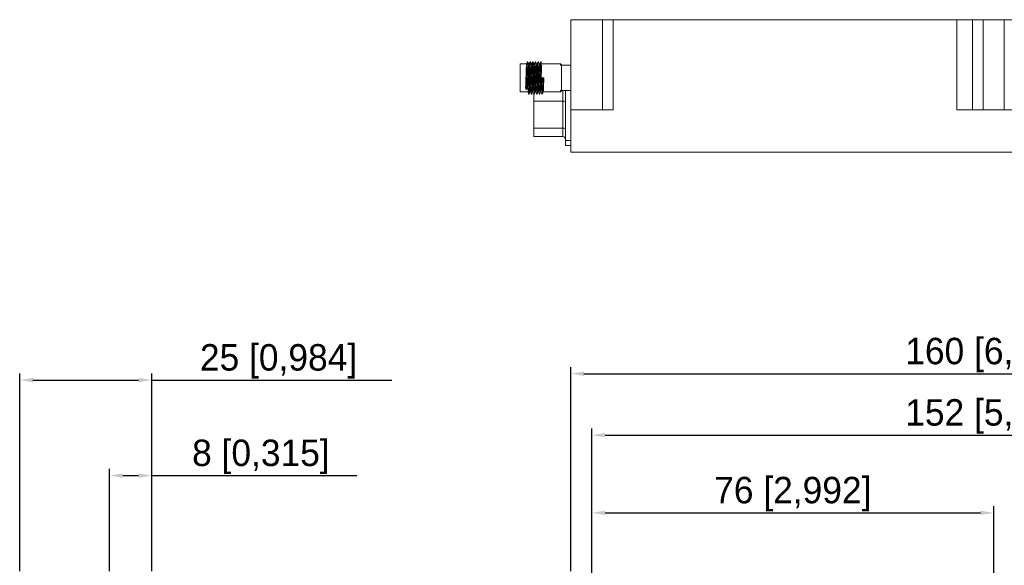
# Model space of a CAD drawing. Header units: millimetres. Extents: x 12 to 566, y 52 to 356.
# Tile 4 of 10: x 12 to 199, y 253 to 356. Entities that reach past the tile are written whole.
import ezdxf

# ---------------------------------------------------------------- set-up
doc = ezdxf.new("R2010")
doc.units = ezdxf.units.MM
doc.header["$PDSIZE"] = -1
doc.dimstyles.new('ISO-25', dxfattribs={"dimtxt": 2.5, "dimasz": 2.5, "dimexe": 1.25, "dimexo": 0.625, "dimtad": 1, "dimtxsty": 'Standard', "dimcen": 2.5, "dimadec": 0, "dimazin": 0, "dimtfac": 1, "dimtmove": 0, "dimatfit": 3, "dimfxl": 1, "dimarcsym": 0})

# ---------------------------------------------------------------- blocks, each defined once
blk = doc.blocks.new('*D5')
at = {"color": 0, "lineweight": -2, "transparency": 16777216}
for p, q in [((116.69, 251.66), (116.69, 290.23)), ((119.19, 288.98), (274.19, 288.98)), ((276.69, 251.66), (276.69, 290.23))]:
    blk.add_line(p, q, dxfattribs=at)
at = {"color": 0, "transparency": 16777216}
for points in [[(119.19, 289.4), (119.19, 288.56), (116.69, 288.98)], [(274.19, 289.4), (274.19, 288.56), (276.69, 288.98)]]:
    blk.add_solid(points, dxfattribs=at)
at = {"layer": 'Defpoints', "color": 0, "transparency": 16777216}
for p in [(276.69, 288.98), (116.69, 251.04), (276.69, 251.04)]:
    blk.add_point(p, dxfattribs=at)
at = {"color": 0, "transparency": 16777216, "insert": (196.69, 292.52), "char_height": 2.5, "attachment_point": 5}
blk.add_mtext('{\\H2x;160 [6,299]}', dxfattribs=at)
blk = doc.blocks.new('*D6')
at = {"color": 0, "lineweight": -2, "transparency": 16777216}
for p, q in [((120.69, 247.66), (120.69, 278.63)), ((272.69, 247.66), (272.69, 278.63)), ((123.19, 277.38), (270.19, 277.38))]:
    blk.add_line(p, q, dxfattribs=at)
at = {"color": 0, "transparency": 16777216}
for points in [[(123.19, 277.8), (123.19, 276.96), (120.69, 277.38)], [(270.19, 277.8), (270.19, 276.96), (272.69, 277.38)]]:
    blk.add_solid(points, dxfattribs=at)
at = {"layer": 'Defpoints', "color": 0, "transparency": 16777216}
for p in [(272.69, 277.38), (120.69, 247.04), (272.69, 247.04)]:
    blk.add_point(p, dxfattribs=at)
at = {"color": 0, "transparency": 16777216, "insert": (196.69, 280.92), "char_height": 2.5, "attachment_point": 5}
blk.add_mtext('{\\H2x;152 [5,984]}', dxfattribs=at)
blk = doc.blocks.new('*D7')
at = {"color": 0, "lineweight": -2, "transparency": 16777216}
for p, q in [((120.69, 247.66), (120.69, 263.94)), ((123.19, 262.69), (194.19, 262.69)), ((196.69, 247.66), (196.69, 263.94))]:
    blk.add_line(p, q, dxfattribs=at)
at = {"color": 0, "transparency": 16777216}
for points in [[(123.19, 263.11), (123.19, 262.28), (120.69, 262.69)], [(194.19, 263.11), (194.19, 262.28), (196.69, 262.69)]]:
    blk.add_solid(points, dxfattribs=at)
at = {"layer": 'Defpoints', "color": 0, "transparency": 16777216}
for p in [(196.69, 262.69), (120.69, 247.04), (196.69, 247.04)]:
    blk.add_point(p, dxfattribs=at)
at = {"color": 0, "transparency": 16777216, "insert": (158.69, 266.24), "char_height": 2.5, "attachment_point": 5}
blk.add_mtext('{\\H2x;76 [2,992]}', dxfattribs=at)
blk = doc.blocks.new('*D9')
at = {"color": 0, "lineweight": -2, "transparency": 16777216}
for p, q in [((12.46, 251.66), (12.46, 289.03)), ((37.46, 251.66), (37.46, 289.03)), ((14.96, 287.78), (34.96, 287.78)), ((37.46, 287.78), (82.87, 287.78))]:
    blk.add_line(p, q, dxfattribs=at)
at = {"color": 0, "transparency": 16777216}
for points in [[(14.96, 288.2), (14.96, 287.36), (12.46, 287.78)], [(34.96, 288.2), (34.96, 287.36), (37.46, 287.78)]]:
    blk.add_solid(points, dxfattribs=at)
at = {"layer": 'Defpoints', "color": 0, "transparency": 16777216}
for p in [(37.46, 287.78), (12.46, 251.04), (37.46, 251.04)]:
    blk.add_point(p, dxfattribs=at)
at = {"color": 0, "transparency": 16777216, "insert": (61.42, 291.32), "char_height": 2.5, "attachment_point": 5}
blk.add_mtext('{\\H2x;25 [0,984]}', dxfattribs=at)
blk = doc.blocks.new('*D10')
at = {"color": 0, "lineweight": -2, "transparency": 16777216}
for p, q in [((29.46, 251.66), (29.46, 270.99)), ((37.46, 251.66), (37.46, 270.99)), ((31.96, 269.74), (34.96, 269.74)), ((37.46, 269.74), (76.21, 269.74))]:
    blk.add_line(p, q, dxfattribs=at)
at = {"color": 0, "transparency": 16777216}
for points in [[(31.96, 270.15), (31.96, 269.32), (29.46, 269.74)], [(34.96, 270.15), (34.96, 269.32), (37.46, 269.74)]]:
    blk.add_solid(points, dxfattribs=at)
at = {"layer": 'Defpoints', "color": 0, "transparency": 16777216}
for p in [(37.46, 269.74), (29.46, 251.04), (37.46, 251.04)]:
    blk.add_point(p, dxfattribs=at)
at = {"color": 0, "transparency": 16777216, "insert": (58.08, 273.28), "char_height": 2.5, "attachment_point": 5}
blk.add_mtext('{\\H2x;8 [0,315]}', dxfattribs=at)

msp = doc.modelspace()

# ---------------------------------------------------------------- linework, layer by layer
at = {"color": 7, "linetype": 'Continuous', "lineweight": 15}
for p, q in [((116.694, 355.882), (116.694, 338.882)), ((116.694, 355.882), (122.694, 355.882)), ((122.694, 355.882), (122.694, 338.882)), ((122.694, 355.882), (124.694, 355.882)), ((124.694, 338.882), (124.694, 355.882)), ((124.694, 355.882), (189.694, 355.882)), ((189.694, 355.882), (189.694, 338.882)), ((189.694, 355.882), (192.694, 355.882)), ((192.694, 338.882), (192.694, 355.882)), ((192.694, 355.882), (194.694, 355.882)), ((194.694, 355.882), (194.694, 338.882)), ((194.694, 355.882), (198.694, 355.882)), ((198.694, 338.882), (198.694, 355.882)), ((198.694, 355.882), (200.694, 355.882)), ((108.338, 347.532), (107.144, 347.532)), ((107.144, 347.532), (107.144, 344.882)), ((108.531, 348.007), (108.536, 347.974)), ((108.838, 347.532), (108.721, 347.532)), ((109.338, 347.532), (109.221, 347.532)), ((109.838, 347.532), (109.721, 347.532)), ((110.338, 347.532), (110.221, 347.532)), ((110.838, 347.532), (110.721, 347.532)), ((114.744, 347.532), (111.221, 347.532)), ((114.944, 347.332), (114.744, 347.532)), ((114.744, 347.282), (114.744, 347.532)), ((114.944, 347.282), (114.744, 347.282)), ((114.944, 347.282), (114.944, 347.332)), ((114.944, 342.482), (114.944, 347.282)), ((116.694, 347.282), (114.944, 347.282)), ((107.144, 344.882), (107.144, 342.232)), ((111.407, 344.882), (111.217, 344.882)), ((111.407, 344.882), (111.597, 344.882)), ((108.154, 343.008), (108.344, 342.672)), ((108.344, 342.672), (108.534, 343.008)), ((107.144, 342.232), (108.591, 342.232)), ((108.974, 342.232), (109.091, 342.232)), ((109.474, 342.232), (109.591, 342.232)), ((109.694, 341.989), (109.694, 340.504)), ((109.974, 342.232), (110.091, 342.232)), ((110.474, 342.232), (110.591, 342.232)), ((110.974, 342.232), (111.091, 342.232)), ((111.474, 342.232), (114.744, 342.232)), ((114.744, 342.232), (114.744, 342.482)), ((114.744, 342.482), (114.944, 342.482)), ((114.744, 342.232), (114.944, 342.432)), ((114.944, 342.482), (116.694, 342.482)), ((114.944, 342.432), (114.944, 342.482)), ((115.694, 333.082), (115.694, 342.482)), ((109.694, 340.504), (115.194, 340.504)), ((109.694, 335.404), (109.694, 340.504)), ((115.194, 335.404), (115.194, 340.504)), ((116.694, 338.882), (116.694, 330.882)), ((124.694, 338.882), (116.694, 338.882)), ((189.694, 338.882), (203.694, 338.882)), ((115.194, 335.404), (109.694, 335.404)), ((109.694, 335.404), (109.694, 333.782)), ((115.194, 333.782), (115.194, 335.404)), ((109.694, 333.782), (115.194, 333.782)), ((115.694, 333.082), (115.694, 332.082)), ((116.694, 333.082), (115.694, 333.082)), ((115.694, 332.082), (116.694, 332.082)), ((276.694, 330.882), (116.694, 330.882))]:
    msp.add_line(p, q, dxfattribs=at)
at = {"color": 8, "linetype": 'Continuous', "lineweight": 15}
msp.add_line((115.194, 340.504), (115.194, 342.482), dxfattribs=at)
at = {"color": 7, "linetype": 'Continuous', "lineweight": 15}
for centre, radius, start, end in [((115.315, 339.771), 0.743, 59.27073, 99.34143), ((115.315, 334.671), 0.743, 59.2683, 99.34221), ((115.194, 333.282), 0.5, 0, 90)]:
    msp.add_arc(centre, radius, start, end, dxfattribs=at)
for points, knots in [([(108.334, 347.509), (108.333, 347.511), (108.323, 347.532), (108.307, 347.289), (108.278, 346.784), (108.25, 346.035), (108.232, 345.362), (108.211, 344.677), (108.189, 343.989), (108.168, 343.367), (108.157, 343.079), (108.154, 343.008)], [0, 0, 0, 0, 0.0141413, 0.1626719, 0.3111871, 0.4597207, 0.6082548, 0.6541694, 0.8027049, 0.951243, 1, 1, 1, 1]), ([(108.525, 347.999), (108.493, 347.919), (108.43, 347.761), (108.366, 347.602), (108.334, 347.523)], [0, 0, 0, 0, 0.5000961, 1, 1, 1, 1]), ([(108.344, 342.672), (108.353, 342.945), (108.37, 343.491), (108.399, 344.534), (108.425, 345.597), (108.45, 346.588), (108.479, 347.373), (108.504, 347.877), (108.519, 347.94), (108.525, 347.967)], [0, 0, 0, 0, 0.1477755, 0.2955498, 0.443351, 0.5911367, 0.7389198, 0.88672, 1, 1, 1, 1]), ([(108.721, 347.498), (108.718, 347.507), (108.705, 347.543), (108.687, 347.296), (108.658, 346.782), (108.63, 346.035), (108.612, 345.362), (108.591, 344.677), (108.569, 343.989), (108.548, 343.367), (108.537, 343.079), (108.534, 343.008)], [0, 0, 0, 0, 0.0494686, 0.1926768, 0.3358701, 0.4790811, 0.6222926, 0.6665619, 0.8097748, 0.9529901, 1, 1, 1, 1]), ([(108.724, 347.532), (108.693, 347.608), (108.631, 347.764), (108.568, 347.92), (108.536, 348)], [0, 0, 0, 0, 0.4882356, 1, 1, 1, 1]), ([(108.835, 347.507), (108.834, 347.51), (108.824, 347.534), (108.807, 347.29), (108.778, 346.784), (108.75, 346.035), (108.732, 345.362), (108.711, 344.677), (108.689, 343.987), (108.662, 343.192), (108.637, 342.598), (108.612, 342.262), (108.597, 342.265), (108.591, 342.266)], [0, 0, 0, 0, 0.0154714, 0.1253072, 0.2351316, 0.3449696, 0.454808, 0.488761, 0.5986004, 0.7084417, 0.8182759, 0.9280998, 1, 1, 1, 1]), ([(108.787, 341.809), (108.791, 341.813), (108.805, 341.824), (108.829, 342.223), (108.853, 342.935), (108.881, 343.883), (108.909, 344.94), (108.934, 345.99), (108.961, 346.921), (108.99, 347.6), (109.01, 347.965), (109.023, 347.96), (109.026, 347.958)], [0, 0, 0, 0, 0.0562484, 0.1682402, 0.2802343, 0.3922167, 0.5042064, 0.6162016, 0.7281852, 0.8401729, 0.9521687, 1, 1, 1, 1]), ([(109.026, 348.002), (108.994, 347.922), (108.931, 347.764), (108.867, 347.605), (108.835, 347.526)], [0, 0, 0, 0, 0.5000602, 1, 1, 1, 1]), ([(109.221, 347.498), (109.218, 347.507), (109.205, 347.543), (109.187, 347.296), (109.158, 346.782), (109.13, 346.035), (109.112, 345.362), (109.091, 344.677), (109.069, 343.988), (109.042, 343.191), (109.017, 342.602), (108.994, 342.282), (108.981, 342.278), (108.977, 342.277)], [0, 0, 0, 0, 0.0380751, 0.1482999, 0.2585133, 0.3687403, 0.4789677, 0.513041, 0.6232695, 0.7334998, 0.8437231, 0.9539359, 1, 1, 1, 1]), ([(109.224, 347.532), (109.193, 347.608), (109.131, 347.764), (109.068, 347.921), (109.036, 348)], [0, 0, 0, 0, 0.4890389, 1, 1, 1, 1]), ([(109.334, 347.51), (109.333, 347.511), (109.323, 347.532), (109.307, 347.289), (109.278, 346.784), (109.25, 346.035), (109.232, 345.362), (109.211, 344.677), (109.189, 343.987), (109.162, 343.192), (109.137, 342.598), (109.112, 342.262), (109.097, 342.265), (109.091, 342.266)], [0, 0, 0, 0, 0.0096019, 0.1200925, 0.2305717, 0.3410645, 0.4515577, 0.4857131, 0.5962074, 0.7067035, 0.8171926, 0.9276712, 1, 1, 1, 1]), ([(109.276, 341.801), (109.278, 341.783), (109.289, 341.705), (109.312, 341.926), (109.339, 342.453), (109.363, 343.279), (109.392, 344.279), (109.419, 345.349), (109.444, 346.364), (109.472, 347.219), (109.5, 347.787), (109.519, 348.044), (109.532, 347.978), (109.536, 347.959)], [0, 0, 0, 0, 0.03072965, 0.13394042, 0.23716299, 0.34037783, 0.44358818, 0.54681006, 0.65002702, 0.75323771, 0.85645838, 0.95967671, 1, 1, 1, 1]), ([(109.525, 347.998), (109.493, 347.919), (109.429, 347.76), (109.366, 347.601), (109.334, 347.522)], [0, 0, 0, 0, 0.5000864, 1, 1, 1, 1]), ([(109.721, 347.498), (109.718, 347.507), (109.705, 347.543), (109.687, 347.296), (109.658, 346.782), (109.63, 346.035), (109.612, 345.362), (109.591, 344.677), (109.569, 343.988), (109.542, 343.191), (109.517, 342.601), (109.494, 342.278), (109.48, 342.275), (109.476, 342.275)], [0, 0, 0, 0, 0.0378871, 0.1475678, 0.257237, 0.3669198, 0.476603, 0.510508, 0.6201923, 0.7298784, 0.8395575, 0.9492261, 1, 1, 1, 1]), ([(109.724, 347.532), (109.693, 347.609), (109.63, 347.765), (109.567, 347.922), (109.535, 348.002)], [0, 0, 0, 0, 0.4901027, 1, 1, 1, 1]), ([(109.835, 347.507), (109.834, 347.51), (109.824, 347.534), (109.807, 347.29), (109.778, 346.784), (109.75, 346.035), (109.732, 345.362), (109.711, 344.677), (109.689, 343.987), (109.662, 343.192), (109.637, 342.598), (109.612, 342.262), (109.597, 342.265), (109.591, 342.266)], [0, 0, 0, 0, 0.0153073, 0.1251614, 0.2350042, 0.3448604, 0.4547171, 0.4886758, 0.5985335, 0.7083931, 0.8182457, 0.9280879, 1, 1, 1, 1]), ([(109.786, 341.799), (109.789, 341.795), (109.8, 341.776), (109.823, 342.099), (109.847, 342.738), (109.874, 343.646), (109.903, 344.686), (109.928, 345.749), (109.954, 346.717), (109.983, 347.465), (110.006, 347.916), (110.021, 347.949), (110.026, 347.962)], [0, 0, 0, 0, 0.0312803, 0.1431115, 0.2549516, 0.3667788, 0.4786081, 0.5904482, 0.7022752, 0.8141018, 0.9259423, 1, 1, 1, 1]), ([(110.026, 348.002), (109.994, 347.922), (109.931, 347.764), (109.867, 347.605), (109.835, 347.526)], [0, 0, 0, 0, 0.5000875, 1, 1, 1, 1]), ([(110.221, 347.498), (110.218, 347.507), (110.205, 347.543), (110.187, 347.296), (110.158, 346.782), (110.13, 346.035), (110.112, 345.362), (110.091, 344.677), (110.069, 343.988), (110.042, 343.191), (110.017, 342.602), (109.994, 342.281), (109.981, 342.277), (109.977, 342.276)], [0, 0, 0, 0, 0.0380342, 0.1481405, 0.2582354, 0.3683439, 0.4784528, 0.5124895, 0.6225994, 0.7327113, 0.842816, 0.9529104, 1, 1, 1, 1]), ([(110.224, 347.532), (110.193, 347.608), (110.131, 347.764), (110.068, 347.92), (110.036, 347.999)], [0, 0, 0, 0, 0.48769273, 1, 1, 1, 1]), ([(110.334, 347.51), (110.333, 347.511), (110.323, 347.532), (110.307, 347.289), (110.278, 346.784), (110.25, 346.035), (110.232, 345.362), (110.211, 344.677), (110.189, 343.987), (110.162, 343.192), (110.137, 342.598), (110.112, 342.262), (110.097, 342.265), (110.091, 342.266)], [0, 0, 0, 0, 0.0097853, 0.1202555, 0.2307142, 0.3411865, 0.4516592, 0.4858084, 0.5962821, 0.7067579, 0.8172264, 0.9276846, 1, 1, 1, 1]), ([(110.286, 341.803), (110.292, 341.818), (110.308, 341.854), (110.333, 342.309), (110.357, 343.061), (110.385, 344.032), (110.413, 345.096), (110.437, 346.135), (110.465, 347.037), (110.494, 347.681), (110.515, 348.016), (110.53, 347.975), (110.536, 347.96)], [0, 0, 0, 0, 0.0708551, 0.17865, 0.2864441, 0.3942289, 0.502023, 0.6098187, 0.7176029, 0.8253956, 0.9331924, 1, 1, 1, 1]), ([(110.525, 347.998), (110.493, 347.919), (110.429, 347.76), (110.366, 347.601), (110.334, 347.522)], [0, 0, 0, 0, 0.5000763, 1, 1, 1, 1]), ([(110.721, 347.498), (110.718, 347.507), (110.705, 347.543), (110.687, 347.296), (110.658, 346.782), (110.63, 346.035), (110.612, 345.362), (110.591, 344.677), (110.569, 343.988), (110.542, 343.191), (110.517, 342.602), (110.494, 342.281), (110.481, 342.277), (110.477, 342.276)], [0, 0, 0, 0, 0.0380206, 0.1480878, 0.2581435, 0.3682127, 0.4782824, 0.512307, 0.6223777, 0.7324504, 0.8425159, 0.952571, 1, 1, 1, 1]), ([(110.724, 347.532), (110.693, 347.609), (110.63, 347.765), (110.567, 347.922), (110.535, 348.002)], [0, 0, 0, 0, 0.4908017, 1, 1, 1, 1]), ([(110.835, 347.508), (110.834, 347.51), (110.824, 347.534), (110.807, 347.29), (110.778, 346.784), (110.75, 346.035), (110.732, 345.362), (110.711, 344.677), (110.689, 343.987), (110.662, 343.192), (110.637, 342.598), (110.612, 342.262), (110.597, 342.265), (110.591, 342.266)], [0, 0, 0, 0, 0.0143681, 0.124327, 0.2342745, 0.3442355, 0.454197, 0.4881881, 0.5981506, 0.708115, 0.8180723, 0.9280192, 1, 1, 1, 1]), ([(110.785, 341.773), (110.786, 341.771), (110.795, 341.734), (110.816, 341.994), (110.842, 342.555), (110.867, 343.416), (110.896, 344.432), (110.923, 345.503), (110.948, 346.5), (110.976, 347.323), (111.004, 347.843), (111.022, 348.059), (111.034, 347.982), (111.036, 347.966)], [0, 0, 0, 0, 0.0075482, 0.1146562, 0.2217773, 0.328888, 0.4359965, 0.5431182, 0.6502306, 0.7573394, 0.8644607, 0.9715751, 1, 1, 1, 1]), ([(111.026, 348.001), (110.994, 347.922), (110.931, 347.763), (110.867, 347.604), (110.835, 347.525)], [0, 0, 0, 0, 0.5000849, 1, 1, 1, 1]), ([(111.221, 347.498), (111.218, 347.507), (111.205, 347.543), (111.187, 347.296), (111.158, 346.782), (111.13, 346.035), (111.112, 345.362), (111.091, 344.677), (111.069, 343.988), (111.042, 343.191), (111.017, 342.602), (110.994, 342.279), (110.981, 342.276), (110.976, 342.275)], [0, 0, 0, 0, 0.0379207, 0.1476984, 0.2574647, 0.3672445, 0.4770248, 0.5109599, 0.6207412, 0.7305244, 0.8403005, 0.9500663, 1, 1, 1, 1]), ([(111.224, 347.532), (111.193, 347.608), (111.131, 347.764), (111.068, 347.921), (111.036, 348.001)], [0, 0, 0, 0, 0.4886905, 1, 1, 1, 1]), ([(111.217, 344.882), (111.208, 344.584), (111.189, 343.988), (111.162, 343.192), (111.137, 342.598), (111.112, 342.262), (111.097, 342.265), (111.091, 342.266)], [0, 0, 0, 0, 0.2148515, 0.4297058, 0.6445442, 0.8593644, 1, 1, 1, 1]), ([(111.287, 341.807), (111.29, 341.807), (111.303, 341.805), (111.327, 342.173), (111.351, 342.857), (111.379, 343.802), (111.398, 344.517), (111.407, 344.882)], [0, 0, 0, 0, 0.0925847, 0.3173648, 0.542155, 0.7669212, 1, 1, 1, 1]), ([(111.597, 344.882), (111.588, 344.584), (111.569, 343.988), (111.542, 343.191), (111.518, 342.602), (111.494, 342.282), (111.481, 342.278), (111.477, 342.277)], [0, 0, 0, 0, 0.2263838, 0.4527685, 0.6791382, 0.9054888, 1, 1, 1, 1]), ([(108.588, 342.232), (108.619, 342.155), (108.681, 341.998), (108.744, 341.842), (108.776, 341.763)], [0, 0, 0, 0, 0.4924245, 1, 1, 1, 1]), ([(108.786, 341.764), (108.818, 341.844), (108.882, 342.004), (108.946, 342.163), (108.978, 342.243)], [0, 0, 0, 0, 0.5000898, 1, 1, 1, 1]), ([(109.088, 342.232), (109.118, 342.155), (109.181, 341.999), (109.243, 341.844), (109.275, 341.764)], [0, 0, 0, 0, 0.4910872, 1, 1, 1, 1]), ([(109.285, 341.761), (109.317, 341.841), (109.381, 342.001), (109.445, 342.16), (109.477, 342.24)], [0, 0, 0, 0, 0.5000845, 1, 1, 1, 1]), ([(109.588, 342.232), (109.619, 342.155), (109.681, 341.999), (109.744, 341.843), (109.776, 341.764)], [0, 0, 0, 0, 0.4913816, 1, 1, 1, 1]), ([(109.786, 341.763), (109.818, 341.843), (109.882, 342.003), (109.946, 342.163), (109.978, 342.243)], [0, 0, 0, 0, 0.5001036, 1, 1, 1, 1]), ([(110.088, 342.232), (110.119, 342.155), (110.181, 341.999), (110.244, 341.842), (110.276, 341.763)], [0, 0, 0, 0, 0.4924312, 1, 1, 1, 1]), ([(110.286, 341.763), (110.318, 341.843), (110.382, 342.003), (110.446, 342.162), (110.478, 342.242)], [0, 0, 0, 0, 0.5000846, 1, 1, 1, 1]), ([(110.588, 342.232), (110.618, 342.155), (110.681, 342), (110.743, 341.844), (110.775, 341.765)], [0, 0, 0, 0, 0.4902683, 1, 1, 1, 1]), ([(110.785, 341.762), (110.817, 341.842), (110.881, 342.001), (110.945, 342.161), (110.977, 342.241)], [0, 0, 0, 0, 0.5001075, 1, 1, 1, 1]), ([(111.088, 342.232), (111.119, 342.155), (111.182, 341.998), (111.244, 341.841), (111.276, 341.762)], [0, 0, 0, 0, 0.4932956, 1, 1, 1, 1]), ([(111.286, 341.764), (111.318, 341.844), (111.382, 342.004), (111.446, 342.163), (111.478, 342.243)], [0, 0, 0, 0, 0.5000942, 1, 1, 1, 1])]:
    msp.add_open_spline(points, degree=3, knots=knots, dxfattribs=at)

# ---------------------------------------------------------------- dimensions: what is measured, and where the dimension line sits
for base, p1, p2, picture, middle in [((37.458, 287.781), (12.458, 251.035), (37.458, 251.035), '*D9', (61.417, 291.322)), ((276.694, 288.981), (116.694, 251.035), (276.694, 251.035), '*D5', (196.694, 292.523)), ((272.694, 277.381), (120.694, 247.035), (272.694, 247.035), '*D6', (196.694, 280.923)), ((37.458, 269.736), (29.458, 251.035), (37.458, 251.035), '*D10', (58.083, 273.278)), ((196.694, 262.695), (120.694, 247.035), (196.694, 247.035), '*D7', (158.694, 266.237))]:
    dim = msp.add_linear_dim(base=base, p1=p1, p2=p2, text='{\\H2x;<>}', dimstyle='ISO-25')
    dim.commit()
    dim.dimension.update_dxf_attribs({"geometry": picture, "text_midpoint": middle})

doc.saveas('drawing.dxf')
